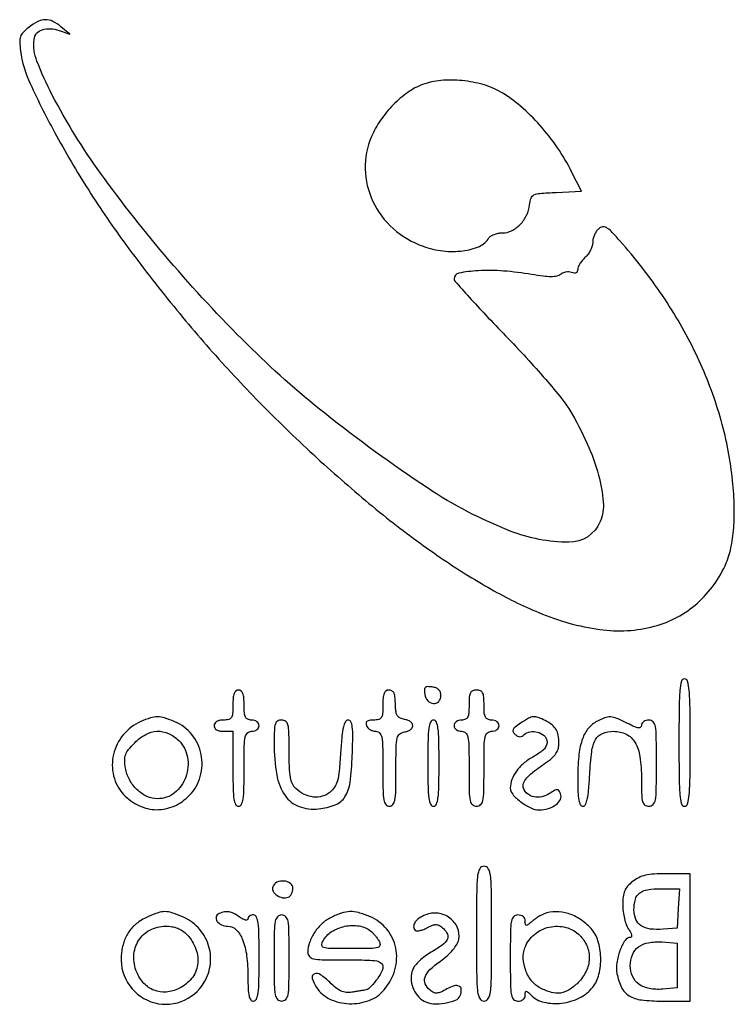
# Model space of a CAD drawing. Extents: x 0 to 191, y 0 to 263.
import ezdxf

# ---------------------------------------------------------------- set-up
doc = ezdxf.new("R2010")
doc.units = 0

msp = doc.modelspace()

# ---------------------------------------------------------------- linework, layer by layer
for points in [[(2.521143, 260.837971, 0.034672), (1.036591, 259.493744, 0.10767), (0.333356, 258.349649, 0.095033), (0.123623, 256.934381, 0.023533), (0.334032, 254.587971, 0.074621), (2.905641, 245.825287, 0.016649), (9.95609, 231.866802, 0.017232), (19.126282, 216.410509, 0.017596), (29.278858, 201.732565, 0.011331), (42.03011, 185.403331, 0.013231), (54.885139, 170.510759, 0.013355), (68.401067, 156.439424, 0.011982), (83.136127, 142.578051, 0.014171), (98.011871, 129.983368, 0.018669), (112.301631, 119.413194, 0.020665), (125.881357, 110.932997, 0.029636), (138.606956, 104.66543, 0.064656), (154.90766, 100.167151, 0.100326), (169.424606, 101.0372, 0.116947), (180.917826, 107.207201, 0.112346), (188.620402, 117.961802, 0.053087), (189.963132, 122.433671, 0.031033), (190.653439, 127.991275, 0.027013), (190.702172, 134.47409, 0.018787), (190.087269, 141.771281, 0.04315), (186.688371, 157.885111, 0.038538), (180.484473, 173.825004, 0.036881), (171.59334, 189.284333, 0.032563), (160.182406, 203.963988, 0.009964), (157.897638, 206.437294, 0.073534), (156.630306, 207.417372, 0.177427), (155.638198, 207.577752, 0.126111), (154.610303, 207.091543, 0.068859), (153.993729, 206.417056, 0.044573), (153.473026, 205.494808, 0.044167), (153.118453, 204.481567, 0.062166), (153, 203.532543, -0.073382), (152.854964, 202.549634, -0.041878), (152.4125, 201.431174, -0.040784), (151.76544, 200.356443, -0.052992), (151, 199.5, 0.035939), (150.234677, 198.700219, 0.035396), (149.5875, 197.79518, 0.03761), (149.138449, 196.921635, 0.100245), (149, 196.238024, -0.095766), (148.889536, 195.666573, -0.181505), (148.577392, 195.325403, -0.150033), (148.067008, 195.236293, -0.060427), (147.373252, 195.410264, 0.077348), (146.650642, 195.565809, 0.055948), (145.826758, 195.521154, 0.055836), (145.031338, 195.294593, 0.076067), (144.392961, 194.911166, -0.123223), (143.409597, 194.439157, -0.050058), (141.921587, 194.286442, -0.032892), (139.793934, 194.421774, -0.010784), (136.687797, 194.893913, 0.024076), (129.218112, 195.826987, 0.032885), (122.438253, 195.897382, 0.033356), (117.252054, 195.261241, 0.359954), (116, 193.747394, 0.184298), (116.25961, 193.066996, 0.001604), (120.039063, 188.862581, 0.005298), (124.47938, 184.058076, 0.00336), (129.75, 178.549663, -0.006993), (135.260091, 172.706573, -0.00762), (140.446355, 166.874479, -0.007211), (144.734122, 161.754734, -0.036891), (146.854613, 158.714429, -0.027302), (151.530012, 149.748685, -0.039767), (154.556854, 141.368164, -0.046962), (155.81379, 134.185842, -0.118574), (154.991439, 128.979332, -0.304477), (146.648981, 123.430015, -0.092872), (130.984619, 126.43203, -0.052857), (108.890316, 137.939529, -0.021632), (81.5, 157.87035, -0.027316), (60.784326, 176.294772, -0.020301), (39.94132, 198.72859, -0.020636), (21.646804, 221.973098, -0.036365), (8.821851, 242.75899, -0.027682), (4.727528, 251.810894, -0.118832), (3.949143, 257.634461, -0.310301), (6.133448, 260.199311, -0.152955), (10.617918, 260.020014), (13.5, 258.989094), (11.139216, 260.994547, 0.059568), (8.962275, 262.437046, 0.121688), (6.976803, 262.889423, 0.114032), (4.922615, 262.375287, 0.048585)], [(107.61548, 245.589045, 0.06584), (103.676378, 243.499026, 0.043841), (99.785124, 240.175105, 0.042552), (96.397398, 236.080363, 0.050011), (93.956779, 231.677892, 0.108098), (92.291316, 223.059695, 0.104403), (94.338433, 214.41475, 0.101373), (99.784052, 207.140645, 0.096129), (107.747969, 202.426753, 0.056516), (113.044554, 201.187346, 0.060756), (118.353063, 201.210754, 0.069812), (122.748881, 202.404505, 0.159519), (125.29969, 204.645985, -0.119113), (125.804107, 205.165563, -0.050319), (126.67992, 205.602258, -0.045943), (127.754156, 205.899753, -0.044616), (128.875376, 206, 0.115196), (131.362411, 206.580698, 0.085337), (133.653296, 208.24759, 0.080585), (135.36265, 210.689716, 0.085276), (136.169923, 213.5, -0.054142), (136.569939, 215.307808, -0.205022), (137.325803, 216.151785, -0.09178), (138.848993, 216.545478, -0.006522), (143.243765, 216.795548), (149.98753, 217.091096), (147.375616, 222.295548, 0.033376), (143.590455, 228.728288, 0.032045), (138.935724, 234.693063, 0.03324), (133.768409, 239.780573, 0.045298), (128.452224, 243.580867, 0.064059), (123.775633, 245.569948, 0.044561), (118.128079, 246.627662, 0.044823), (112.432121, 246.664656, 0.068415)], [(176, 70, 0.002648), (176.049855, 60.586861, 0.019356), (176.272059, 56.083333, 0.039586), (176.685048, 53.635449, 0.34379), (177.5, 53, 0.34379), (178.314952, 53.635449, 0.039586), (178.727941, 56.083333, 0.019356), (178.950145, 60.586861, 0.002648), (179, 70, 0.002648), (178.950145, 79.413139, 0.019356), (178.727941, 83.916667, 0.039586), (178.314952, 86.364551, 0.34379), (177.5, 87, 0.34379), (176.685048, 86.364551, 0.039586), (176.272059, 83.916667, 0.019356), (176.049855, 79.413139, 0.002648)], [(108.16996, 82.83004, 0.152298), (108.961604, 81.161419, 0.18959), (110.494897, 80.419227, 0.229612), (111.904837, 80.974748, 0.188193), (112.5, 82.5, 0.083604), (112.349747, 83.392313, 0.113422), (111.91749, 84.08251, 0.102636), (111.189201, 84.560539, 0.058962), (110.16996, 84.83004, 0.036721), (108.944431, 84.912642, 0.197325), (108.339921, 84.660079, 0.197325), (108.087358, 84.055569, 0.036721)], [(57, 80, -0.016149), (56.925001, 77.678456, -0.124134), (56.59375, 76.65, -0.201266), (55.888366, 76.151756, -0.05449), (54.5, 76, 0.04716), (53.456621, 75.90137, 0.088208), (52.666667, 75.6, 0.118484), (52.177821, 75.11998, 0.140575), (52, 74.5, 0.140575), (52.177821, 73.88002, 0.118484), (52.666667, 73.4, 0.088208), (53.456621, 73.09863, 0.04716), (54.5, 73), (57, 73), (57, 63, 0.005163), (57.055242, 57.649956, 0.032071), (57.2875, 54.916667, 0.076301), (57.73421, 53.47867, 0.286822), (58.5, 53, 0.286822), (59.26579, 53.47867, 0.076301), (59.7125, 54.916667, 0.032071), (59.944758, 57.649956, 0.005163), (60, 63, -0.003852), (60.047257, 69.133618, -0.045528), (60.3, 71.5, -0.160003), (60.909584, 72.57784, -0.186821), (62, 73, 0.072314), (62.769411, 73.111864, 0.08892), (63.416667, 73.4375, 0.10214), (63.846791, 73.924246, 0.130775), (64, 74.5, 0.130775), (63.846791, 75.075754, 0.10214), (63.416667, 75.5625, 0.08892), (62.769411, 75.888136, 0.072314), (62, 76, -0.094959), (60.978414, 76.195784, -0.184152), (60.375, 76.75, -0.098846), (60.074821, 77.849164, -0.017388), (60, 80, 0.020272), (59.923415, 81.888175, 0.069535), (59.65625, 83.083333, 0.128937), (59.184843, 83.750359, 0.176579), (58.5, 84, 0.176579), (57.815157, 83.750359, 0.128937), (57.34375, 83.083333, 0.069535), (57.076585, 81.888175, 0.020272)], [(97, 80, -0.016197), (96.925065, 77.687313, -0.122649), (96.595712, 76.655085, -0.200877), (95.896015, 76.154105, -0.056285), (94.531385, 76, 0.033085), (93.392285, 75.924542, 0.135263), (92.760129, 75.656385, 0.219604), (92.52355, 75.188759, 0.100949), (92.638374, 74.5, 0.098143), (92.999607, 73.926463, 0.066864), (93.600966, 73.440625, 0.064008), (94.340293, 73.112085, 0.07271), (95.106989, 73, -0.206444), (96.125419, 72.560783, -0.143313), (96.702675, 71.429353, -0.042734), (96.951294, 68.992456, -0.004064), (97, 63, 0.004398), (97.050866, 57.216895, 0.038928), (97.293781, 54.67854, 0.119377), (97.825209, 53.458679, 0.234565), (98.75, 52.998746, 0.231234), (99.672867, 53.448832, 0.121837), (100.205166, 54.64056, 0.03987), (100.448781, 57.12104, 0.00455), (100.5, 62.748746, -0.003897), (100.548028, 68.91067, -0.051099), (100.815877, 71.175883, -0.167882), (101.487906, 72.265938, -0.136994), (102.75, 72.819551, 0.056533), (103.610485, 73.042962, 0.068739), (104.339062, 73.444998, 0.081732), (104.830787, 73.955972, 0.151929), (105, 74.5, 0.151929), (104.830787, 75.044028, 0.081732), (104.339062, 75.555002, 0.068739), (103.610485, 75.957038, 0.056533), (102.75, 76.180449, -0.065922), (101.705388, 76.47263, -0.119568), (100.999022, 77.001184, -0.111925), (100.584737, 77.82189, -0.053295), (100.421044, 79, 0.009896), (100.275733, 81.826587, 0.074051), (99.984902, 83.133357, 0.179028), (99.429753, 83.764886, 0.12448), (98.5, 84, 0.176579), (97.815157, 83.750359, 0.128937), (97.34375, 83.083333, 0.069535), (97.076585, 81.888175, 0.020272)], [(120, 80, -0.017388), (119.925179, 77.849164, -0.098846), (119.625, 76.75, -0.184152), (119.021586, 76.195784, -0.094959), (118, 76, 0.072314), (117.230589, 75.888136, 0.08892), (116.583333, 75.5625, 0.10214), (116.153209, 75.075754, 0.130775), (116, 74.5, 0.130775), (116.153209, 73.924246, 0.10214), (116.583333, 73.4375, 0.08892), (117.230589, 73.111864, 0.072314), (118, 73, -0.186821), (119.090416, 72.57784, -0.160003), (119.7, 71.5, -0.045528), (119.952743, 69.133618, -0.003852), (120, 63, 0.003852), (120.047257, 56.866382, 0.045528), (120.3, 54.5, 0.160003), (120.909584, 53.42216, 0.186821), (122, 53, 0.186821), (123.090416, 53.42216, 0.160003), (123.7, 54.5, 0.045528), (123.952743, 56.866382, 0.003852), (124, 63, -0.003852), (124.047257, 69.133618, -0.045528), (124.3, 71.5, -0.160003), (124.909584, 72.57784, -0.186821), (126, 73, 0.072314), (126.769411, 73.111864, 0.08892), (127.416667, 73.4375, 0.10214), (127.846791, 73.924246, 0.130775), (128, 74.5, 0.130775), (127.846791, 75.075754, 0.10214), (127.416667, 75.5625, 0.08892), (126.769411, 75.888136, 0.072314), (126, 76, -0.094959), (124.978414, 76.195784, -0.184152), (124.375, 76.75, -0.098846), (124.074821, 77.849164, -0.017388), (124, 80, 0.017388), (123.925179, 82.150836, 0.098846), (123.625, 83.25, 0.184152), (123.021586, 83.804216, 0.094959), (122, 84, 0.094959), (120.978414, 83.804216, 0.184152), (120.375, 83.25, 0.098846), (120.074821, 82.150836, 0.017388)], [(32.415186, 75.578588, 0.117532), (27.758458, 72.07777, 0.115794), (25.15015, 66.834448, 0.118744), (25.180813, 61.085183, 0.128105), (27.847707, 56.16303, 0.094374), (31.934301, 53.175628, 0.10796), (36.641691, 52.08351, 0.108736), (41.349388, 53.05616, 0.096914), (45.439109, 55.936444, 0.123208), (48.307254, 60.959695, 0.118354), (48.530198, 66.821865, 0.119241), (46.07166, 72.113177, 0.12634), (41.510222, 75.560176, 0.021601), (38.744047, 76.578017, 0.076993), (36.885417, 76.86978, 0.079422), (35.056123, 76.581161, 0.023917)], [(133.711258, 75.148008, 0.018177), (132.28255, 74.129582, 0.117391), (131.728683, 73.446688, 0.240129), (131.743006, 72.839849, 0.096079), (132.285052, 72.178391, 0.052603), (132.968859, 71.722903, 0.113903), (133.576498, 71.564067, 0.128167), (134.144981, 71.694834, 0.076237), (134.708458, 72.108458, -0.158691), (136.263117, 72.899425, -0.105591), (138.276149, 72.789567, -0.109979), (140.006229, 71.880054, -0.183402), (140.792305, 70.457918, -0.120103), (140.686867, 69.373058, -0.096244), (140.093991, 68.356155, -0.06296), (138.914134, 67.310217, -0.021883), (136.97989, 66.108854, 0.048837), (134.532694, 64.399814, 0.058719), (132.62825, 62.34018, 0.065284), (131.413219, 60.108571, 0.092311), (131, 57.889446, 0.183894), (131.649493, 56.183217, 0.048362), (133.832996, 54.162492, 0.048867), (136.474082, 52.534516, 0.117059), (138.704545, 52.031803, 0.068691), (141.17526, 52.401536, 0.090063), (143.210682, 53.423587, 0.120765), (144.365815, 54.836255, 0.2057), (144.424809, 56.335349, 0.054351), (143.99638, 57.16842, 0.247987), (143.534165, 57.421548, 0.135665), (142.864276, 57.247055, 0.013886), (141.456401, 56.379476, -0.088107), (139.41456, 55.50588, -0.107591), (137.341689, 55.476519, -0.120599), (135.615978, 56.289442, -0.131784), (134.528957, 57.785136, -0.18527), (134.528926, 59.118339, -0.094411), (135.424254, 60.56361, -0.045309), (137.471004, 62.422558, -0.009279), (141.427577, 65.296685, 0.048402), (142.542286, 66.247867, 0.062812), (143.346067, 67.32248, 0.066496), (143.826015, 68.510473, 0.064293), (143.984687, 69.796685, 0.04141), (143.793618, 71.951588, 0.093689), (143.222034, 73.4792, 0.093909), (142.133264, 74.690577, 0.041742), (140.315741, 75.850296, 0.029078), (138.415177, 76.713604, 0.119101), (137.168581, 76.878036, 0.101473), (135.880077, 76.467862, 0.018125)], [(153.856065, 75.483598, 0.111321), (151.626575, 73.530638, 0.079963), (150.121674, 70.568789, 0.055668), (149.262904, 66.316955, 0.022022), (149, 60.350777, 0.008575), (149.062314, 56.717679, 0.037659), (149.29675, 54.586895, 0.076393), (149.714415, 53.396161, 0.277015), (150.374598, 53, 0.289774), (151.056808, 53.431617, 0.057624), (151.543081, 54.863055, 0.032094), (151.911675, 57.332143, 0.007896), (152.191497, 61.426913, -0.01788), (152.7368, 67.593852, -0.094893), (153.775733, 70.802152, -0.172479), (155.600624, 72.424826, -0.096602), (158.549865, 73, -0.113713), (161.93884, 72.219162, -0.147331), (164.270411, 70.066749, -0.099464), (165.598953, 66.244237, -0.034068), (166, 60.365141, 0.006078), (166.053227, 55.986467, 0.060284), (166.317887, 54.170643, 0.181305), (166.926423, 53.325178, 0.148123), (168, 53, 0.206449), (169.098677, 53.473838, 0.14711), (169.706522, 54.6875, 0.039902), (169.954815, 57.366148, 0.003167), (170, 64.5, 0.003167), (169.954815, 71.633852, 0.039902), (169.706522, 74.3125, 0.14711), (169.098677, 75.526162, 0.206449), (168, 76, 0.067857), (167.23553, 75.895771, 0.084473), (166.5875, 75.591041, 0.0997), (166.15416, 75.138701, 0.142249), (166, 74.607799, -0.200185), (165.772332, 74.061944, -0.232671), (165.243744, 73.884839, -0.073194), (164.21147, 74.181718, -0.011329), (162.288558, 75.107799, 0.016764), (159.409364, 76.456083, 0.090217), (157.729813, 76.839578, 0.107437), (156.163102, 76.571422, 0.028528)], [(68.005577, 69.75, 0.040637), (68.694084, 61.384799, 0.108737), (70.899726, 55.862148, 0.156037), (74.639264, 52.932067, 0.117107), (79.86201, 52.292264, 0.06545), (84.31354, 53.390929, 0.160113), (86.884636, 55.513881, 0.109526), (88.258549, 59.338565, 0.022535), (88.84653, 66.526166, 0.005282), (88.978295, 71.593288, 0.033004), (88.847308, 74.182351, 0.080473), (88.461224, 75.539641, 0.291094), (87.737487, 76, 0.276638), (86.997546, 75.556682, 0.066518), (86.474509, 74.16035, 0.033572), (86.074796, 71.658745, 0.007255), (85.738399, 67.288113, -0.007854), (85.357424, 62.414624, -0.041995), (84.886505, 59.791928, -0.077487), (84.135976, 58.094294, -0.079972), (82.91067, 56.726581, -0.101649), (80.845034, 55.656287, -0.096515), (78.484818, 55.45989, -0.087934), (76.042734, 56.174908, -0.068413), (73.75, 57.732899, -0.105354), (72.875109, 58.939432, -0.060794), (72.349673, 60.662296, -0.035128), (72.074488, 63.289799, -0.008531), (72, 67.654988, 0.00502), (71.949485, 72.685866, 0.053838), (71.690084, 74.706873, 0.173951), (71.080505, 75.637934, 0.163088), (70, 76, 0.130402), (68.936519, 75.717842, 0.187974), (68.330696, 74.969447, 0.069669), (68.059752, 73.388949, 0.00789)], [(109, 64.5, 0.004301), (109.053509, 58.280025, 0.028132), (109.282609, 55.166667, 0.065619), (109.72187, 53.520434, 0.303591), (110.5, 53, 0.303591), (111.27813, 53.520434, 0.065619), (111.717391, 55.166667, 0.028132), (111.946491, 58.280025, 0.004301), (112, 64.5, 0.004301), (111.946491, 70.719975, 0.028132), (111.717391, 73.833333, 0.065619), (111.27813, 75.479566, 0.303591), (110.5, 76, 0.303591), (109.72187, 75.479566, 0.065619), (109.282609, 73.833333, 0.028132), (109.053509, 70.719975, 0.004301)], [(42.545455, 70.545455, -0.152906), (44.884122, 66.074455, -0.132332), (44.434843, 60.780269, -0.137987), (41.42589, 56.583613, -0.170246), (36.909741, 55, -0.108704), (34.060657, 55.626822, -0.082846), (31.413852, 57.431506, -0.078902), (29.389845, 60.09631, -0.083754), (28.342925, 63.203609, -0.033768), (28.151149, 65.320454, -0.093246), (28.393261, 66.791554, -0.084654), (29.170437, 68.15531, -0.024634), (30.799763, 69.953609, -0.073019), (33.74956, 72.148116, -0.11133), (36.81132, 73.002385, -0.118767), (39.799921, 72.439753, -0.090972)], [(122, 19, 0.001762), (122.04043, 7.528246, 0.025908), (122.277778, 3.5, 0.100119), (122.865981, 1.665198, 0.271649), (124, 1, 0.271649), (125.134019, 1.665198, 0.100119), (125.722222, 3.5, 0.025908), (125.95957, 7.528246, 0.001762), (126, 19, 0.001762), (125.95957, 30.471754, 0.025908), (125.722222, 34.5, 0.100119), (125.134019, 36.334802, 0.271649), (124, 37, 0.271649), (122.865981, 36.334802, 0.100119), (122.277778, 34.5, 0.025908), (122.04043, 30.471754, 0.001762)], [(163.634859, 32.92742, 0.045391), (162.31793, 31.682652, 0.08154), (161.529877, 30.426022, 0.071445), (161.124544, 28.869503, 0.028034), (161, 26.649926, 0.032242), (161.114447, 24.876975, 0.027181), (161.457282, 23.027345, 0.028066), (161.958527, 21.370279, 0.065382), (162.556704, 20.222506, -0.02971), (163.081873, 19.36902, -0.065079), (163.353263, 18.652861, -0.132494), (163.338824, 18.190163, -0.33032), (163.082384, 18, 0.25505), (161.620055, 17.202168, 0.053646), (160.268249, 14.505684, 0.052067), (159.415231, 11.212748, 0.083916), (159.467276, 8.322741, 0.067262), (160.684914, 4.645541, 0.143475), (162.683334, 2.452924, 0.107992), (165.967484, 1.322345, 0.029107), (171.5, 1), (179, 1), (179, 18), (179, 35), (172.634859, 35, 0.015364), (169.358929, 34.899313, 0.041246), (167.052446, 34.565109, 0.055241), (165.254907, 33.935898, 0.054914)], [(67.644227, 31.515254, 0.219183), (67.721278, 30.333955, 0.119599), (68.714885, 29.234216, 0.10292), (70.24437, 28.600378, 0.133799), (71.75, 28.718461, 0.118488), (72.228202, 29.031873, 0.067231), (72.632812, 29.598027, 0.061142), (72.906834, 30.317052, 0.060568), (73, 31.083333, 0.237825), (72.336575, 32.399221, 0.139998), (70.649439, 33.031684, 0.127275), (68.762924, 32.702573, 0.197116)], [(175.80226, 25.75), (175.5, 20.5), (171.792336, 20.192159, -0.048593), (168.300507, 20.241997, -0.11855), (165.896997, 21.112221, -0.150671), (164.49686, 22.814469, -0.097616), (164, 25.335184, -0.065137), (164.366683, 28.137929, -0.163303), (165.489253, 29.836729, -0.130752), (167.604184, 30.738613, -0.03578), (171.25226, 31), (176.104519, 31)], [(34.5, 23.597485, 0.053601), (31.604319, 21.928792, 0.074675), (29.478977, 19.830638, 0.074495), (28.060288, 17.196604, 0.05305), (27.264495, 13.935294, 0.169731), (28.906286, 5.956057, 0.173841), (35.147426, 0.832547, 0.175774), (43.16638, 0.87155, 0.172783), (49.364459, 6.039833, 0.107954), (50.994415, 10.983387, 0.108499), (50.409842, 16.146652, 0.107624), (47.70714, 20.621761, 0.104701), (43.364218, 23.62118, 0.022753), (40.697067, 24.595614, 0.077016), (38.869603, 24.87378, 0.078839), (37.066661, 24.582775, 0.024582)], [(53.306177, 24.356445, 0.233897), (52.555106, 23.508519, 0.222716), (52.75386, 22.370542, 0.135025), (53.973567, 21.361453, 0.106084), (55.658015, 21, -0.203085), (57.876662, 20.06009, -0.098251), (59.580721, 17.421802, -0.064324), (60.658463, 13.185861, -0.030177), (61, 7.532119, 0.009352), (61.062533, 4.189191, 0.047113), (61.307409, 2.338686, 0.108102), (61.769841, 1.359186, 0.232651), (62.5, 1, 0.303591), (63.27813, 1.520434, 0.065619), (63.717391, 3.166667, 0.028132), (63.946491, 6.280025, 0.004301), (64, 12.5, 0.004301), (63.946491, 18.719975, 0.028132), (63.717391, 21.833333, 0.065619), (63.27813, 23.479566, 0.303591), (62.5, 24, 0.068712), (61.926677, 23.920837, 0.085029), (61.440625, 23.689593, 0.099884), (61.115625, 23.346258, 0.140632), (61, 22.943296, -0.315737), (60.810193, 22.672683, -0.143156), (60.355897, 22.643982, -0.068119), (59.642663, 22.910261, -0.029426), (58.777494, 23.443296, 0.030645), (57.218193, 24.398759, 0.080951), (55.982239, 24.81786, 0.0914), (54.768695, 24.797325, 0.046822)], [(68, 12.5, 0.003167), (68.045185, 5.366148, 0.039902), (68.293478, 2.6875, 0.14711), (68.901323, 1.473838, 0.206449), (70, 1, 0.206449), (71.098677, 1.473838, 0.14711), (71.706522, 2.6875, 0.039902), (71.954815, 5.366148, 0.003167), (72, 12.5, 0.003167), (71.954815, 19.633852, 0.039902), (71.706522, 22.3125, 0.14711), (71.098677, 23.526162, 0.206449), (70, 24, 0.206449), (68.901323, 23.526162, 0.14711), (68.293478, 22.3125, 0.039902), (68.045185, 19.633852, 0.003167)], [(83.198089, 23.327186, 0.071282), (80.803902, 21.688472, 0.059891), (78.801149, 19.351882, 0.061461), (77.455933, 16.678595, 0.086072), (77, 14.04966, 0.178207), (77.413914, 12.925211, 0.167338), (78.469715, 12.301241, 0.046813), (80.804804, 12.046627, 0.003763), (87, 12, -0.004246), (92.876305, 11.950101, -0.040577), (95.369881, 11.704714, -0.129887), (96.548821, 11.153249, -0.222292), (97, 10.188561, -0.129802), (96.589287, 8.633142, -0.033985), (95.153676, 6.462183, -0.032548), (93.465077, 4.526307, -0.169935), (92.211045, 3.917769, 0.008321), (91.783614, 3.861116, 0.001127), (90.889992, 3.725443, 0.001299), (89.831777, 3.559526, 0.001095), (88.712332, 3.378515, -0.063499), (87.197401, 3.32445, -0.082901), (85.858278, 3.675783, -0.06544), (84.483851, 4.523554, -0.025508), (82.82387, 6.022284, 0.047351), (80.37562, 8.04607, 0.247727), (78.694532, 8.232521, 0.39668), (78.148311, 7.073173, 0.066361), (79.315926, 4.640588, 0.139555), (82.887761, 1.549077, 0.100633), (88.040133, 0.312591, 0.098778), (93.34975, 1.180233, 0.128804), (97.355002, 4.01005, 0.104718), (100.216092, 9.363337, 0.12029), (100.463128, 15.141973, 0.125537), (98.040066, 20.203579, 0.120269), (93.454338, 23.583526, 0.030818), (90.515547, 24.603825, 0.074521), (88.239652, 24.886981, 0.075737), (86.003142, 24.488839, 0.032645)], [(108.352327, 23.997371, 0.048722), (106.730912, 23.159151, 0.0906), (105.656721, 22.147946, 0.129462), (105.234422, 21.082596, 0.169978), (105.457918, 20.068089, 0.221261), (105.874687, 19.794012, 0.072015), (106.63013, 19.792176, 0.053261), (107.61357, 20.040958, 0.031106), (108.726705, 20.533238, -0.023482), (110.275404, 21.246551, -0.105729), (111.251471, 21.418116, -0.131136), (112.10114, 21.15764, -0.044358), (113.142331, 20.371193, -0.107336), (114.228265, 18.854512, -0.224444), (114.179975, 17.436557, -0.121286), (112.87356, 15.938008, -0.025096), (109.891269, 14.059046, 0.031739), (108.286994, 13.018287, 0.029561), (106.786754, 11.759642, 0.030856), (105.589847, 10.479856, 0.081916), (104.962336, 9.400936, 0.095249), (104.551268, 7.054056, 0.084017), (105.006762, 4.608839, 0.084477), (106.237566, 2.461005, 0.097932), (108.057429, 0.969265, 0.110133), (110.410459, 0.312938, 0.052989), (113.554334, 0.480496, 0.053334), (116.39461, 1.25341, 0.211086), (117.641169, 2.507286, 0.095726), (117.923655, 4.099982, 0.283303), (117.351594, 4.997469, 0.192578), (116.029222, 5.091105, 0.052853), (114.081532, 4.232009, -0.021525), (112.482432, 3.403601, -0.091249), (111.443062, 3.134945, -0.128928), (110.568653, 3.299028, -0.06278), (109.603878, 3.913789, -0.117883), (108.323622, 5.621195, -0.189588), (108.262623, 7.415735, -0.119029), (109.552092, 9.393828, -0.03556), (112.360716, 11.688715, 0.025993), (114.229483, 13.156997, 0.037351), (115.706477, 14.655418, 0.043613), (116.734819, 16.107, 0.085282), (117.231396, 17.430136, 0.147779), (116.900533, 20.583195, 0.134802), (114.876483, 23.159229, 0.128049), (111.726009, 24.425323, 0.127477)], [(140, 24.290565, 0.037571), (139.301608, 23.972415, 0.016473), (138.426563, 23.453218, 0.016194), (137.529848, 22.838645, 0.020859), (136.75, 22.214525, -0.010407), (135.694935, 21.333355, -0.189584), (135.284064, 21.206126, -0.36006), (135.052241, 21.428966, -0.028491), (135, 22.345012, 0.107422), (134.85511, 23.011628, 0.113349), (134.447883, 23.543127, 0.10155), (133.808103, 23.883454, 0.07174), (133, 24, 0.206449), (131.901323, 23.526162, 0.14711), (131.293478, 22.3125, 0.039902), (131.045185, 19.633852, 0.003167), (131, 12.5, 0.003167), (131.045185, 5.366148, 0.039902), (131.293478, 2.6875, 0.14711), (131.901323, 1.473838, 0.206449), (133, 1, 0.071973), (133.788161, 1.114043, 0.094927), (134.431818, 1.446429, 0.107897), (134.850552, 1.953917, 0.119287), (135, 2.571429, -0.025669), (135.044261, 3.433023, -0.368814), (135.25, 3.629144, -0.20211), (135.603473, 3.502495, -0.010626), (136.489714, 2.653143, 0.141146), (140.010238, 0.707144, 0.087324), (144.764758, 0.46773, 0.08375), (149.50643, 1.887891, 0.112006), (152.984363, 4.70725, 0.108207), (154.653476, 8.154282, 0.066058), (155.122273, 12.670049, 0.066433), (154.399055, 17.118936, 0.113885), (152.538309, 20.364163, 0.058567), (149.644932, 22.832985, 0.071599), (146.439804, 24.367163, 0.077475), (143.149095, 24.860597, 0.086854)], [(93.804596, 19.687812, -0.038376), (94.374863, 19.16515, -0.019332), (95.014015, 18.426868, -0.019077), (95.619092, 17.608645, -0.026807), (96.08978, 16.832244, -0.182511), (96.217467, 15.858212, -0.283017), (95.637691, 15.274843, -0.055467), (93.786807, 15.040281, -0.00381), (88.5, 15, -0.003244), (82.909452, 15.036268, -0.0649), (81.224145, 15.278221, -0.338622), (80.745961, 15.913044, -0.121587), (81.043553, 17.08138, -0.129654), (83.335624, 19.545372, -0.090794), (86.870508, 20.967792, -0.090442), (90.693146, 21.048407, -0.127141)], [(44.751556, 18.75, -0.0986), (47.153742, 14.870425, -0.1273), (47.58959, 10.719118, -0.132968), (45.96341, 7.008253, -0.112578), (42.59442, 4.343635, -0.090662), (39.190052, 3.422885, -0.114482), (35.970801, 3.891854, -0.113451), (33.266021, 5.736609, -0.087853), (31.332904, 8.745675, -0.111942), (30.570483, 13.113208, -0.127928), (31.839459, 17.149545, -0.131797), (34.872994, 19.973517, -0.122496), (39, 21, -0.038939), (40.755103, 20.863107, -0.054358), (42.273678, 20.452154, -0.058002), (43.592383, 19.750854, -0.053847)], [(149.545455, 18.545455, -0.09848), (151.477738, 15.65373, -0.107877), (152.073853, 12.336813, -0.103478), (151.236728, 8.964624, -0.08416), (149.076923, 5.923077, -0.054029), (146.687106, 4.000599, -0.107167), (144.418676, 3.157166, -0.104955), (141.972535, 3.320541, -0.050397), (139.033632, 4.482608, -0.103841), (136.745178, 6.349104, -0.078618), (135.122832, 9.164584, -0.07866), (134.449467, 12.341812, -0.104167), (134.906868, 15.255044, -0.128721), (137.423059, 18.784383, -0.119135), (141.417403, 20.754701, -0.120244), (145.840618, 20.674025, -0.132727)], [(175.5, 10.5), (175.5, 4.5), (171.673557, 4.185077, -0.064539), (168.052561, 4.354601, -0.113254), (165.30526, 5.520121, -0.131937), (163.607152, 7.612898, -0.105211), (163, 10.466349, -0.098639), (163.576343, 13.3594, -0.135389), (165.20017, 15.441238, -0.116451), (167.874748, 16.595351, -0.061728), (171.5, 16.784818), (175.5, 16.5)]]:
    msp.add_lwpolyline(points, format="xyb", close=True)

doc.saveas('drawing.dxf')
